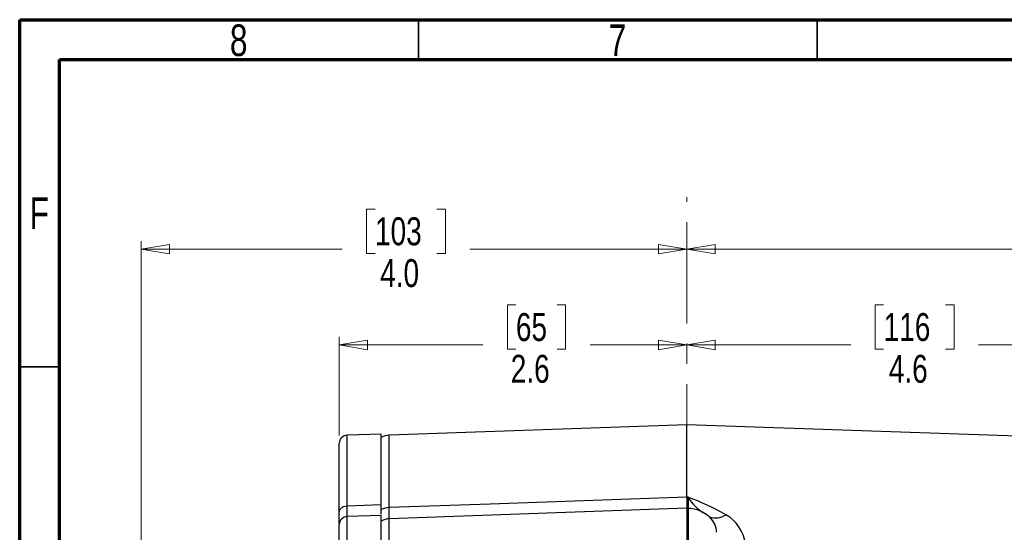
# Model space of a CAD drawing. Header units: inches. Extents: x 0.6 to 16.3, y 0.2 to 11.5.
# Tile 4 of 6: x 0.6 to 5.5, y 9 to 11.5. Entities that reach past the tile are written whole.
import ezdxf

# ---------------------------------------------------------------- set-up
doc = ezdxf.new("R2010")
doc.units = ezdxf.units.IN
doc.header["$MEASUREMENT"] = 0
doc.linetypes.add('CENTERX2', pattern=[0.8, 0.5, -0.1, 0.1, -0.1])
doc.styles.add('SLDTEXTSTYLE0', font='TXT', dxfattribs={"width": 0.75})
doc.dimstyles.new('SLDDIMSTYLE0', dxfattribs={"dimtxt": 0.137795, "dimasz": 0.14, "dimexe": 0, "dimexo": 0.0625, "dimgap": 0.034449, "dimtad": 0, "dimdec": 1, "dimlfac": 1.5, "dimrnd": 1e-09, "dimzin": 12, "dimdsep": 46, "dimtxsty": 'SLDTEXTSTYLE0', "dimblk1": 'CLOSED', "dimblk2": 'CLOSED', "dimsah": 1, "dimcen": 0.09, "dimadec": 0, "dimazin": 3, "dimtfac": 1, "dimtofl": 0, "dimtmove": 0, "dimatfit": 3, "dimldrblk": 'CLOSED', "dimfxl": 0, "dimfrac": 2, "dimtolj": 1, "dimtzin": 12, "dimarcsym": 0})
doc.dimstyles.new('SLDDIMSTYLE3', dxfattribs={"dimtxt": 0.137795, "dimasz": 0.14, "dimexe": 0, "dimexo": 0.0625, "dimgap": 0.034449, "dimtad": 0, "dimdec": 1, "dimlfac": 1.5, "dimrnd": 1e-09, "dimzin": 12, "dimdsep": 46, "dimtxsty": 'SLDTEXTSTYLE0', "dimblk1": 'CLOSED', "dimblk2": 'CLOSED', "dimsah": 1, "dimcen": 0.09, "dimadec": 0, "dimazin": 3, "dimtfac": 1, "dimtdec": 1, "dimtofl": 0, "dimtmove": 0, "dimatfit": 3, "dimldrblk": 'CLOSED', "dimfxl": 0, "dimfrac": 2, "dimtolj": 1, "dimtzin": 12, "dimarcsym": 0})
doc.dimstyles.new('SLDDIMSTYLE4', dxfattribs={"dimtxt": 0.137795, "dimasz": 0.14, "dimexe": 0, "dimexo": 0.0625, "dimgap": 0.034449, "dimtad": 0, "dimdec": 1, "dimlfac": 1.5, "dimrnd": 1e-09, "dimzin": 4, "dimdsep": 46, "dimtxsty": 'SLDTEXTSTYLE0', "dimblk1": 'CLOSED', "dimblk2": 'CLOSED', "dimsah": 1, "dimcen": 0.09, "dimadec": 0, "dimazin": 1, "dimtfac": 1, "dimtdec": 1, "dimtofl": 0, "dimtmove": 0, "dimatfit": 3, "dimldrblk": 'CLOSED', "dimfxl": 0, "dimfrac": 2, "dimtolj": 1, "dimtzin": 12, "dimarcsym": 0})

# ---------------------------------------------------------------- blocks, each defined once
blk = doc.blocks.new('_Closed')
at = {"color": 0, "linetype": 'ByBlock', "lineweight": -2}
for p, q in [((-1, 0.166667), (0, 0)), ((-1, 0.166667), (-1, -0.166667)), ((0, 0), (-1, -0.166667)), ((0, 0), (-1, 0))]:
    blk.add_line(p, q, dxfattribs=at)
blk = doc.blocks.new('_D_6')
at = {"color": 7, "linetype": 'Continuous', "lineweight": 0}
for p, q in [((6.2624, 10.5617), (6.2204, 10.5617)), ((6.2204, 10.5617), (6.2204, 10.3429)), ((6.5678, 10.5617), (6.6098, 10.5617)), ((6.6098, 10.5617), (6.6098, 10.3429)), ((3.8846, 10.3632), (6.0996, 10.3632)), ((8.2466, 10.3632), (6.7306, 10.3632)), ((8.2466, 8.6909), (8.2466, 10.4026)), ((6.2204, 10.3429), (6.2624, 10.3429)), ((6.6098, 10.3429), (6.5678, 10.3429))]:
    blk.add_line(p, q, dxfattribs=at)
at = {"color": 7, "linetype": 'Continuous', "lineweight": 18, "xscale": 0.14, "yscale": 0.14, "rotation": 180.0000000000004}
blk.add_blockref('_Closed', (3.8846, 10.3632), dxfattribs=at)
at = {"color": 7, "linetype": 'Continuous', "lineweight": 18, "xscale": 0.14, "yscale": 0.14}
blk.add_blockref('_Closed', (8.2466, 10.3632), dxfattribs=at)
at = {"color": 7, "linetype": 'Continuous', "lineweight": 18, "char_height": 0.1378, "attachment_point": 1, "style": 'SLDTEXTSTYLE0'}
for s, insert in [('166', (6.2624, 10.5205)), ('6.5', (6.2878, 10.3144))]:
    blk.add_mtext(s, dxfattribs=dict(at, insert=insert))
blk = doc.blocks.new('_D_7')
at = {"color": 7, "linetype": 'Continuous', "lineweight": 0}
for p, q in [((4.8559, 10.0892), (4.814, 10.0892)), ((4.814, 10.0892), (4.814, 9.8705)), ((5.1614, 10.0892), (5.2034, 10.0892)), ((5.2034, 10.0892), (5.2034, 9.8705)), ((6.9299, 8.9026), (6.9299, 9.9301)), ((3.8846, 9.8908), (4.6931, 9.8908)), ((4.814, 9.8705), (4.8559, 9.8705)), ((5.2034, 9.8705), (5.1614, 9.8705)), ((6.9299, 9.8908), (5.3242, 9.8908))]:
    blk.add_line(p, q, dxfattribs=at)
at = {"color": 7, "linetype": 'Continuous', "lineweight": 18, "xscale": 0.14, "yscale": 0.14, "rotation": 180.0000000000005}
blk.add_blockref('_Closed', (3.8846, 9.8908), dxfattribs=at)
at = {"color": 7, "linetype": 'Continuous', "lineweight": 18, "xscale": 0.14, "yscale": 0.14}
blk.add_blockref('_Closed', (6.9299, 9.8908), dxfattribs=at)
at = {"color": 7, "linetype": 'Continuous', "lineweight": 18, "char_height": 0.1378, "attachment_point": 1, "style": 'SLDTEXTSTYLE0'}
for s, insert in [('116', (4.8559, 10.0481)), ('4.6', (4.8814, 9.8419))]:
    blk.add_mtext(s, dxfattribs=dict(at, insert=insert))
blk = doc.blocks.new('_D_8')
at = {"color": 7, "linetype": 'Continuous', "lineweight": 0}
for p, q in [((2.3448, 10.5617), (2.3028, 10.5617)), ((2.3028, 10.5617), (2.3028, 10.3429)), ((2.6503, 10.5617), (2.6923, 10.5617)), ((2.6923, 10.5617), (2.6923, 10.3429)), ((1.1896, 7.8437), (1.1896, 10.4026)), ((1.1896, 10.3632), (2.182, 10.3632)), ((3.8846, 10.3632), (2.8131, 10.3632)), ((2.3028, 10.3429), (2.3448, 10.3429)), ((2.6923, 10.3429), (2.6503, 10.3429))]:
    blk.add_line(p, q, dxfattribs=at)
at = {"color": 7, "linetype": 'Continuous', "lineweight": 18, "xscale": 0.14, "yscale": 0.14, "rotation": 180.0000000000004}
blk.add_blockref('_Closed', (1.1896, 10.3632), dxfattribs=at)
at = {"color": 7, "linetype": 'Continuous', "lineweight": 18, "xscale": 0.14, "yscale": 0.14}
blk.add_blockref('_Closed', (3.8846, 10.3632), dxfattribs=at)
at = {"color": 7, "linetype": 'Continuous', "lineweight": 18, "char_height": 0.1378, "attachment_point": 1, "style": 'SLDTEXTSTYLE0'}
for s, insert in [('103', (2.3448, 10.5205)), ('4.0', (2.3703, 10.3144))]:
    blk.add_mtext(s, dxfattribs=dict(at, insert=insert))
blk = doc.blocks.new('_D_9')
at = {"color": 7, "linetype": 'Continuous', "lineweight": 0}
for p, q in [((3.0403, 10.0892), (2.9983, 10.0892)), ((2.9983, 10.0892), (2.9983, 9.8705)), ((3.2439, 10.0892), (3.2859, 10.0892)), ((3.2859, 10.0892), (3.2859, 9.8705)), ((2.1682, 9.4445), (2.1682, 9.9301)), ((2.1682, 9.8908), (2.8775, 9.8908)), ((2.9983, 9.8705), (3.0403, 9.8705)), ((3.2859, 9.8705), (3.2439, 9.8705)), ((3.8846, 9.8908), (3.4067, 9.8908))]:
    blk.add_line(p, q, dxfattribs=at)
at = {"color": 7, "linetype": 'Continuous', "lineweight": 18, "xscale": 0.14, "yscale": 0.14}
for p, rotation in [((2.1682, 9.8908), 179.9999999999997), ((3.8846, 9.8908), 359.9999999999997)]:
    blk.add_blockref('_Closed', p, dxfattribs=dict(at, rotation=rotation))
at = {"color": 7, "linetype": 'Continuous', "lineweight": 18, "char_height": 0.1378, "attachment_point": 1, "style": 'SLDTEXTSTYLE0'}
for s, insert in [('65', (3.0403, 10.0481)), ('2.6', (3.0149, 9.8419))]:
    blk.add_mtext(s, dxfattribs=dict(at, insert=insert))

msp = doc.modelspace()

# ---------------------------------------------------------------- linework, layer by layer
at = {"color": 7, "linetype": 'Continuous', "lineweight": 70}
for p, q in [((0.5906, 0.1969), (0.5906, 11.4961)), ((0.5906, 11.4961), (16.3386, 11.4961)), ((0.7874, 0.3937), (0.7874, 11.2992)), ((0.7874, 11.2992), (16.1417, 11.2992))]:
    msp.add_line(p, q, dxfattribs=at)
at = {"color": 7, "linetype": 'Continuous', "lineweight": 35}
for p, q in [((2.5591, 11.2992), (2.5591, 11.4961)), ((4.5276, 11.2992), (4.5276, 11.4961)), ((0.7874, 9.7835), (0.5906, 9.7835))]:
    msp.add_line(p, q, dxfattribs=at)
at = {"color": 7, "linetype": 'CENTERX2', "lineweight": 18}
msp.add_line((3.8846, 3.5972), (3.8846, 10.6209), dxfattribs=at)
at = {"color": 7, "linetype": 'Continuous', "lineweight": 25}
for p, q in [((3.8846, 9.4971), (2.4151, 9.4457)), ((6.2503, 9.4144), (3.8846, 9.4971)), ((3.8846, 9.1397), (3.8846, 9.4971)), ((2.3749, 9.4509), (2.2068, 9.4451)), ((2.3749, 9.1028), (2.3749, 9.4509)), ((3.8904, 9.1395), (3.8846, 9.1397)), ((3.8846, 9.1397), (3.8846, 9.0829)), ((2.2068, 9.0968), (2.3749, 9.1028)), ((2.3749, 9.0779), (2.3749, 9.1028)), ((2.3749, 9.0496), (2.2068, 9.0437)), ((2.3749, 9.0553), (2.3749, 9.0779)), ((2.3749, 8.8335), (2.3749, 9.0496)), ((3.8846, 9.0844), (2.4151, 9.0331)), ((3.8904, 9.0842), (3.8846, 9.0844)), ((3.8846, 9.0844), (3.8846, 8.8207))]:
    msp.add_line(p, q, dxfattribs=at)
at = {"color": 8, "linetype": 'Continuous', "lineweight": 25}
for p, q in [((2.2068, 9.0968), (2.2068, 9.4451)), ((2.4151, 9.0881), (2.4151, 9.4457)), ((2.2068, 8.8334), (2.2068, 9.0437)), ((3.8904, 9.0842), (3.8904, 8.8207)), ((2.4151, 8.8191), (2.4151, 9.0331))]:
    msp.add_line(p, q, dxfattribs=at)
at = {"color": 7, "linetype": 'Continuous', "lineweight": 25, "flags": 128}
msp.add_lwpolyline([(3.8846, 9.1397), (2.913, 9.1057), (2.4151, 9.0881)], dxfattribs=at)
at = {"color": 8, "linetype": 'Continuous', "lineweight": 25, "flags": 128}
for points in [[(3.8904, 9.1395), (3.8904, 9.1377), (3.8907, 9.1109), (3.8908, 9.092), (3.8907, 9.0826), (3.8905, 9.0829)], [(2.415, 9.0297), (2.415, 9.0291), (2.4149, 9.038), (2.415, 9.0575), (2.4151, 9.0881)]]:
    msp.add_lwpolyline(points, dxfattribs=at)
at = {"color": 7, "linetype": 'Continuous', "lineweight": 25}
for centre, radius, start, end in [((2.2082, 9.4051), 0.04, 92, 180), ((2.4179, 9.3658), 0.08, 92, 122.5136), ((3.4287, 7.8988), 1.3239, 60.676, 69.5891), ((2.2082, 9.0038), 0.04, 92, 180), ((2.4173, 8.9955), 0.0927, 91.3785, 117.2489), ((3.8846, 8.9176), 0.1667, 46.6903, 88), ((3.9826, 8.8871), 0.191, 6.8422, 60.3508), ((2.4179, 8.9531), 0.08, 92, 122.5136)]:
    msp.add_arc(centre, radius, start, end, dxfattribs=at)
at = {"color": 8, "linetype": 'Continuous', "lineweight": 25}
for centre, radius, start, end in [((4.084, 9.2531), 0.2244, 210.3891, 239.27), ((4.0261, 9.1264), 0.0893, 249.3186, 304.7607), ((3.9419, 8.9672), 0.0894, 359.2824, 51.3922)]:
    msp.add_arc(centre, radius, start, end, dxfattribs=at)
at = {"color": 7, "linetype": 'Continuous', "lineweight": 25}
for points, knots in [([(2.1682, 9.0638), (2.1682, 9.0981), (2.1682, 9.1674), (2.1682, 9.2514), (2.1682, 9.3201), (2.1682, 9.3695), (2.1682, 9.4), (2.1682, 9.4029), (2.1682, 9.4043)], [0, 0, 0, 0, 0.162247, 0.327456, 0.495447, 0.667485, 0.840698, 1, 1, 1, 1]), ([(2.3749, 9.0553), (2.3749, 9.0599), (2.3749, 9.0706), (2.3749, 9.0912), (2.3749, 9.1028)], [0, 0, 0, 0, 0.437511, 1, 1, 1, 1]), ([(2.1682, 9.0103), (2.1682, 9.0162), (2.1682, 9.0284), (2.1682, 9.0517), (2.1682, 9.0638)], [0, 0, 0, 0, 0.482401, 1, 1, 1, 1]), ([(2.1682, 8.8381), (2.1682, 8.8492), (2.1682, 8.8718), (2.1682, 8.9052), (2.1682, 8.9359), (2.1682, 8.9622), (2.1682, 8.9832), (2.1682, 8.9972), (2.1682, 9.0039), (2.1682, 9.0031), (2.1682, 9.0029)], [0, 0, 0, 0, 0.133362, 0.270279, 0.407196, 0.540557, 0.673919, 0.810836, 0.947753, 1, 1, 1, 1])]:
    msp.add_open_spline(points, degree=3, knots=knots, dxfattribs=at)
msp.add_open_spline([(2.1682, 9.0638), (2.1688, 9.068), (2.17, 9.0765), (2.1788, 9.0873), (2.1915, 9.095), (2.2017, 9.0962), (2.2068, 9.0968)], degree=3, dxfattribs=at)
at = {"color": 8, "linetype": 'Continuous', "lineweight": 25}
msp.add_open_spline([(2.2067, 9.0437), (2.2067, 9.0442), (2.2067, 9.0461), (2.2067, 9.0547), (2.2068, 9.0692), (2.2068, 9.0869), (2.2068, 9.0968)], degree=3, knots=[0, 0, 0, 0, 0.077282, 0.311173, 0.614263, 1, 1, 1, 1], dxfattribs=at)

# ---------------------------------------------------------------- texts
at = {"color": 7, "linetype": 'Continuous', "lineweight": 0, "char_height": 0.1562, "attachment_point": 2, "style": 'SLDTEXTSTYLE0'}
for s, insert in [('8', (1.6717, 11.4728)), ('7', (3.5417, 11.4728)), ('F', (0.6873, 10.6191))]:
    msp.add_mtext(s, dxfattribs=dict(at, insert=insert))

# ---------------------------------------------------------------- dimensions: what is measured, and where the dimension line sits
at = {"color": 7, "linetype": 'Continuous', "lineweight": 18}
for base, p1, p2, dimstyle, picture, middle in [((3.8846, 10.3632), (1.1896, 7.8043), (3.8846, 10.6209), 'SLDDIMSTYLE4', '_D_8', (2.4976, 10.3632)), ((3.8846, 9.8908), (2.1682, 9.4051), (3.8846, 10.6209), 'SLDDIMSTYLE3', '_D_9', (3.1421, 9.8908)), ((8.2466, 10.3632), (3.8846, 10.6209), (8.2466, 8.6515), 'SLDDIMSTYLE0', '_D_6', (6.4151, 10.3632))]:
    dim = msp.add_linear_dim(base=base, p1=p1, p2=p2, dimstyle=dimstyle, dxfattribs=at)
    dim.commit()
    dim.dimension.update_dxf_attribs({"geometry": picture, "text_midpoint": middle, "dimtype": 160})
dim = msp.add_linear_dim(base=(3.8846, 9.8908), p1=(6.9299, 8.8632), p2=(3.8846, 10.6209), angle=0, dimstyle='SLDDIMSTYLE3', dxfattribs=at)
dim.commit()
dim.dimension.update_dxf_attribs({"geometry": '_D_7', "text_midpoint": (5.0087, 9.8908), "dimtype": 160})

doc.saveas('drawing.dxf')
